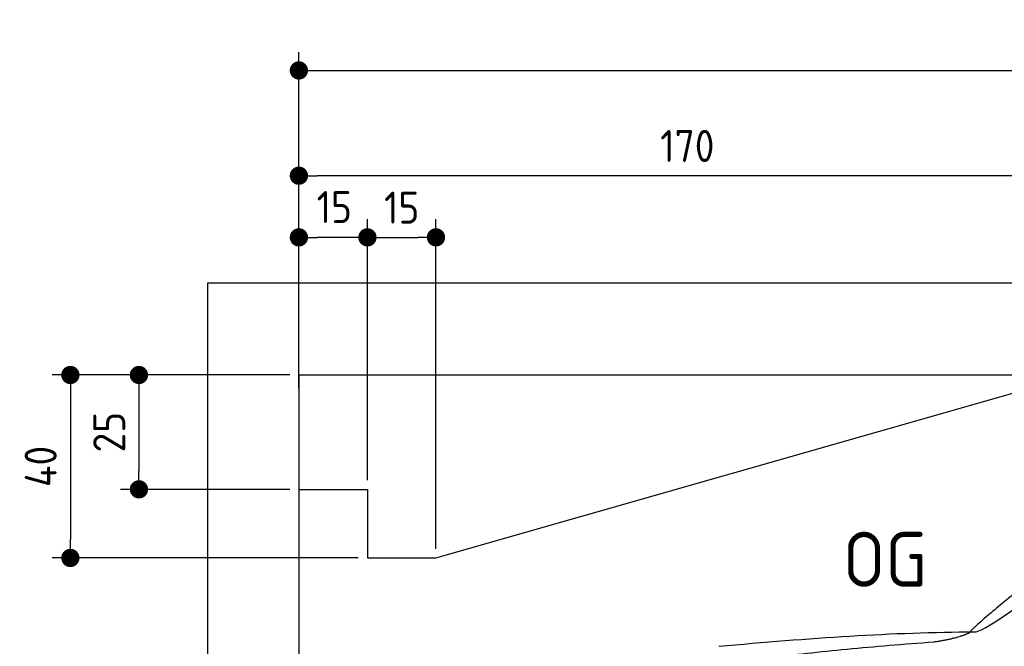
# Model space of a CAD drawing. Header units: millimetres. Extents: x -411 to 6777, y 0 to 6927.
# Tile 3 of 6: x -411 to 1744, y 5557 to 6927. Entities that reach past the tile are written whole.
import ezdxf

# ---------------------------------------------------------------- set-up
doc = ezdxf.new("R2010")
doc.units = ezdxf.units.MM
doc.layers.add('4', color=3, linetype='Continuous')
doc.layers.add('car', color=10, linetype='Continuous', lineweight=25)
doc.styles.get("Standard").update_dxf_attribs({"font": 'ISOCP.SHX'})
doc.dimstyles.new('GEN-ISO', dxfattribs={"dimscale": 20, "dimtxt": 3.5, "dimasz": 2, "dimexe": 2, "dimexo": 1, "dimgap": 1.5, "dimtad": 1, "dimdec": 1, "dimlfac": 0.1, "dimdsep": 46, "dimtxsty": 'STANDARD', "dimblk": 'PUNKT', "dimcen": 2, "dimclrd": 256, "dimclre": 256, "dimclrt": 2, "dimadec": 0, "dimazin": 0, "dimtp": 0.1, "dimtm": 0.1, "dimtfac": 0.71, "dimtdec": 1, "dimtmove": 2, "dimatfit": 3, "dimldrblk": 'PUNKT', "dimfxl": 2, "dimtolj": 1, "dimarcsym": 0})

# ---------------------------------------------------------------- blocks, each defined once
blk = doc.blocks.new('PUNKT')
at = {"layer": '4', "color": 0, "linetype": 'ByBlock'}
blk.add_line((-0.5, 0), (-1, 0), dxfattribs=at)
at = {"layer": '4', "color": 0, "linetype": 'ByBlock', "const_width": 0.5}
blk.add_lwpolyline([(-0.25, 0, 1), (0.25, 0, 1)], format="xyb", close=True, dxfattribs=at)
blk = doc.blocks.new('*D71')
at = {"layer": '4', "lineweight": -2, "transparency": 16777216}
for p, q in [((200, 6170.9), (200, 6855.8)), ((5700, 6320.9), (5700, 6855.8)), ((240, 6815.8), (5660, 6815.8))]:
    blk.add_line(p, q, dxfattribs=at)
at = {"layer": 'Defpoints', "color": 0, "transparency": 16777216}
for p in [(5700, 6815.8), (5700, 6300.9), (200, 6150.9)]:
    blk.add_point(p, dxfattribs=at)
at = {"layer": '4', "lineweight": -2, "transparency": 16777216, "xscale": 40, "yscale": 40, "zscale": 40, "rotation": 180}
blk.add_blockref('PUNKT', (200, 6815.8), dxfattribs=at)
at = {"layer": '4', "lineweight": -2, "transparency": 16777216, "xscale": 40, "yscale": 40, "zscale": 40}
blk.add_blockref('PUNKT', (5700, 6815.8), dxfattribs=at)
at = {"layer": '4', "color": 2, "transparency": 16777216, "insert": (2950, 6880.8), "char_height": 70, "attachment_point": 5}
blk.add_mtext('550', dxfattribs=at)
blk = doc.blocks.new('Car')
at = {"layer": 'car'}
for points, degree in [([(1626.8, 5603.6), (1662.5, 5600.2), (1962.5, 5851.8), (2140, 5962.4)], 3), ([(1922.8, 5857.4), (1842.3, 5796.2), (1740.7, 5711.8), (1612.3, 5605.4), (1618.2, 5603.5)], 4), ([(1067.9, 5566.9), (1264, 5586.6), (1449.1, 5601.4), (1626.8, 5603.6)], 3), ([(1539.1, 5581), (1592.2, 5589.3), (1617.9, 5602.5)], 2), ([(726.8, 5445), (962.6, 5533.8), (1539.1, 5581)], 2)]:
    blk.add_open_spline(points, degree=degree, dxfattribs=at)
blk = doc.blocks.new('_Dot')
at = {"color": 0, "linetype": 'ByBlock', "lineweight": -2}
blk.add_line((-0.5, 0), (-1, 0), dxfattribs=at)
at = {"color": 0, "linetype": 'ByBlock', "const_width": 0.5}
blk.add_lwpolyline([(-0.25, 0, 1), (0.25, 0, 1)], format="xyb", close=True, dxfattribs=at)
blk = doc.blocks.new('*D77')
at = {"layer": '4', "lineweight": -2, "transparency": 16777216}
for p, q in [((200, 6120.9), (200, 6625.7)), ((1900, 6170), (1900, 6625.7)), ((1860, 6585.7), (240, 6585.7))]:
    blk.add_line(p, q, dxfattribs=at)
at = {"layer": 'Defpoints', "color": 0, "transparency": 16777216}
for p in [(200, 6585.7), (1900, 6150), (200, 6100.9)]:
    blk.add_point(p, dxfattribs=at)
at = {"layer": '4', "lineweight": -2, "transparency": 16777216, "xscale": 40, "yscale": 40, "zscale": 40, "rotation": 180}
blk.add_blockref('_Dot', (200, 6585.7), dxfattribs=at)
at = {"layer": '4', "lineweight": -2, "transparency": 16777216, "xscale": 40, "yscale": 40, "zscale": 40}
blk.add_blockref('_Dot', (1900, 6585.7), dxfattribs=at)
at = {"layer": '4', "color": 2, "transparency": 16777216, "insert": (1050, 6650.7), "char_height": 70, "attachment_point": 5}
blk.add_mtext('170', dxfattribs=at)
blk = doc.blocks.new('*D78')
at = {"layer": '4', "lineweight": -2, "transparency": 16777216}
for p, q in [((200, 6170), (200, 6490.9)), ((350, 5920), (350, 6490.9)), ((310, 6450.9), (240, 6450.9))]:
    blk.add_line(p, q, dxfattribs=at)
at = {"layer": 'Defpoints', "color": 0, "transparency": 16777216}
for p in [(200, 6450.9), (200, 6150), (350, 5900)]:
    blk.add_point(p, dxfattribs=at)
at = {"layer": '4', "lineweight": -2, "transparency": 16777216, "xscale": 40, "yscale": 40, "zscale": 40, "rotation": 180}
blk.add_blockref('_Dot', (200, 6450.9), dxfattribs=at)
at = {"layer": '4', "lineweight": -2, "transparency": 16777216, "xscale": 40, "yscale": 40, "zscale": 40}
blk.add_blockref('_Dot', (350, 6450.9), dxfattribs=at)
at = {"layer": '4', "color": 2, "transparency": 16777216, "insert": (277.5, 6517.1), "char_height": 70, "attachment_point": 5}
blk.add_mtext('15', dxfattribs=at)
blk = doc.blocks.new('*D79')
at = {"layer": '4', "lineweight": -2, "transparency": 16777216}
for p, q in [((180, 6150), (-340, 6150)), ((-300, 6110), (-300, 5790)), ((330, 5750), (-340, 5750))]:
    blk.add_line(p, q, dxfattribs=at)
at = {"layer": 'Defpoints', "color": 0, "transparency": 16777216}
for p in [(200, 6150), (-300, 5750), (350, 5750)]:
    blk.add_point(p, dxfattribs=at)
at = {"layer": '4', "lineweight": -2, "transparency": 16777216, "xscale": 40, "yscale": 40, "zscale": 40}
for p, rotation in [((-300, 6150), 90), ((-300, 5750), 270)]:
    blk.add_blockref('_Dot', p, dxfattribs=dict(at, rotation=rotation))
at = {"layer": '4', "color": 2, "transparency": 16777216, "insert": (-365, 5950), "char_height": 70, "attachment_point": 5, "rotation": 90}
blk.add_mtext('40', dxfattribs=at)
blk = doc.blocks.new('*D80')
at = {"layer": '4', "lineweight": -2, "transparency": 16777216}
for p, q in [((180, 6150), (-190, 6150)), ((-150, 6110), (-150, 5940)), ((180, 5900), (-190, 5900))]:
    blk.add_line(p, q, dxfattribs=at)
at = {"layer": 'Defpoints', "color": 0, "transparency": 16777216}
for p in [(200, 6150), (-150, 5900), (200, 5900)]:
    blk.add_point(p, dxfattribs=at)
at = {"layer": '4', "lineweight": -2, "transparency": 16777216, "xscale": 40, "yscale": 40, "zscale": 40}
for p, rotation in [((-150, 6150), 90), ((-150, 5900), 270)]:
    blk.add_blockref('_Dot', p, dxfattribs=dict(at, rotation=rotation))
at = {"layer": '4', "color": 2, "transparency": 16777216, "insert": (-215, 6025), "char_height": 70, "attachment_point": 5, "rotation": 90}
blk.add_mtext('25', dxfattribs=at)
blk = doc.blocks.new('*D81')
at = {"layer": '4', "lineweight": -2, "transparency": 16777216}
for p, q in [((350, 5920), (350, 6490.9)), ((500, 5770), (500, 6490.9)), ((390, 6450.9), (460, 6450.9))]:
    blk.add_line(p, q, dxfattribs=at)
at = {"layer": 'Defpoints', "color": 0, "transparency": 16777216}
for p in [(500, 6450.9), (350, 5900), (500, 5750)]:
    blk.add_point(p, dxfattribs=at)
at = {"layer": '4', "lineweight": -2, "transparency": 16777216, "xscale": 40, "yscale": 40, "zscale": 40, "rotation": 180}
blk.add_blockref('_Dot', (350, 6450.9), dxfattribs=at)
at = {"layer": '4', "lineweight": -2, "transparency": 16777216, "xscale": 40, "yscale": 40, "zscale": 40}
blk.add_blockref('_Dot', (500, 6450.9), dxfattribs=at)
at = {"layer": '4', "color": 2, "transparency": 16777216, "insert": (425, 6515.9), "char_height": 70, "attachment_point": 5}
blk.add_mtext('15', dxfattribs=at)
blk = doc.blocks.new('Gebäude_375_GT220')
for p, q in [((5900, 6350.6), (0, 6350.6)), ((0, 6350.6), (0, 0)), ((200, 6150), (5700, 6150)), ((200, 6150), (200, 200)), ((500, 5750), (1900, 6150)), ((200, 5900), (350, 5900)), ((350, 5900), (350, 5750)), ((350, 5750), (500, 5750))]:
    blk.add_line(p, q)

msp = doc.modelspace()

# ---------------------------------------------------------------- block references
msp.add_blockref('Gebäude_375_GT220', (0, 0))
at = {"layer": 'car', "rotation": 359.4752422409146}
msp.add_blockref('Car', (0, 0), dxfattribs=at)

# ---------------------------------------------------------------- texts
msp.add_text('OG', height=120).set_placement((1390.46, 5687))

# ---------------------------------------------------------------- dimensions: what is measured, and where the dimension line sits
at = {"layer": '4'}
for base, p1, p2, override, picture, middle in [((5700, 6815.8), (200, 6150.88), (5700, 6300.88), {"dimtdec": 3, "dimtolj": 0}, '*D71', (2950, 6880.8)), ((200, 6585.7), (1900, 6150), (200, 6100.88), {"dimblk1": 'Dot', "dimblk2": 'Dot', "dimsah": 1, "dimtdec": 3, "dimtolj": 0}, '*D77', (1050, 6650.7)), ((500, 6450.88), (350, 5900), (500, 5750), {"dimblk1": 'Dot', "dimblk2": 'Dot', "dimsah": 1, "dimtdec": 3, "dimtolj": 0}, '*D81', (425, 6515.88))]:
    dim = msp.add_linear_dim(base=base, p1=p1, p2=p2, dimstyle='GEN-ISO', override=override, dxfattribs=at)
    dim.commit()
    dim.dimension.update_dxf_attribs({"geometry": picture, "text_midpoint": middle})
dim = msp.add_linear_dim(base=(200, 6450.88), p1=(350, 5900), p2=(200, 6150), dimstyle='GEN-ISO', override={"dimblk1": 'Dot', "dimblk2": 'Dot', "dimsah": 1, "dimtdec": 3, "dimtolj": 0}, dxfattribs=at)
dim.commit()
dim.dimension.update_dxf_attribs({"geometry": '*D78', "text_midpoint": (277.46, 6517.1), "dimtype": 160})
for base, p2, picture, middle in [((-300, 5750), (350, 5750), '*D79', (-365, 5950)), ((-150, 5900), (200, 5900), '*D80', (-215.01, 6025))]:
    dim = msp.add_linear_dim(base=base, p1=(200, 6150), p2=p2, angle=90, dimstyle='GEN-ISO', override={"dimblk1": 'Dot', "dimblk2": 'Dot', "dimsah": 1, "dimtdec": 3, "dimtolj": 0}, dxfattribs=at)
    dim.commit()
    dim.dimension.update_dxf_attribs({"geometry": picture, "text_midpoint": middle})

doc.saveas('drawing.dxf')
